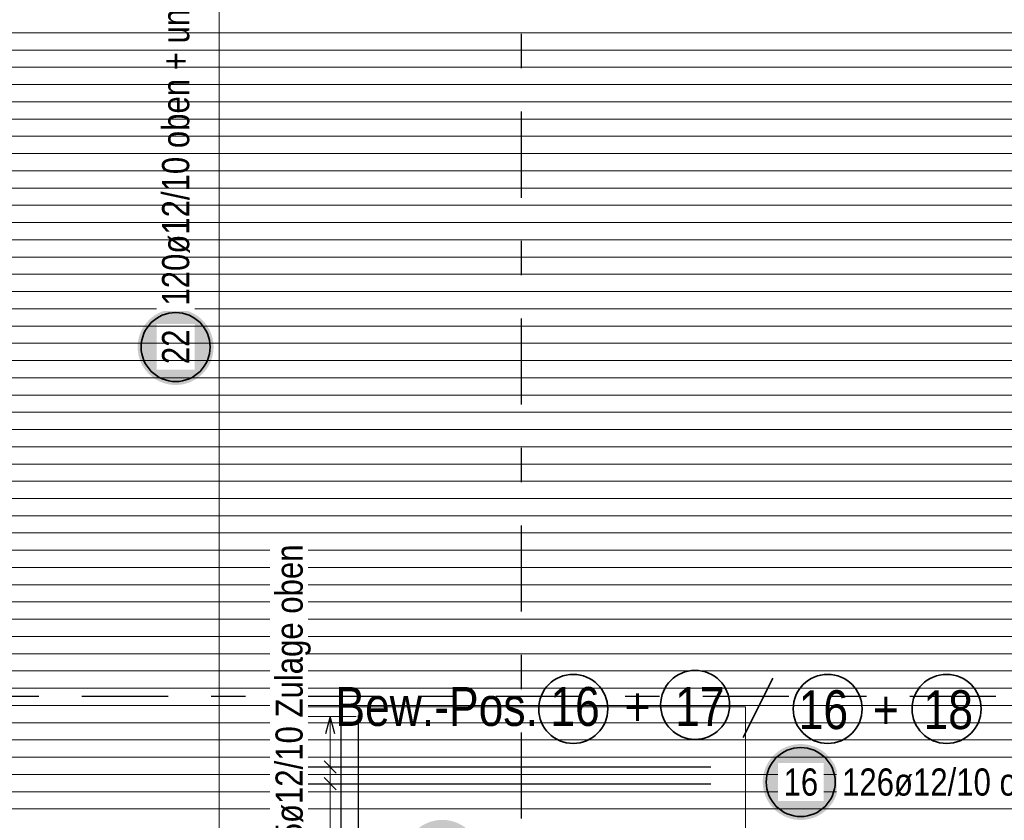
# Model space of a CAD drawing. Header units: millimetres. Extents: x -1.9 to 32.6, y 0 to 21.
# Tile 52 of 59: x 16 to 18.8, y 14.8 to 17.1. Entities that reach past the tile are written whole.
import ezdxf

# ---------------------------------------------------------------- set-up
doc = ezdxf.new("R2010")
doc.units = ezdxf.units.MM
doc.linetypes.add('DASHDOTX2', pattern=[2, 1, -0.5, 0, -0.5])
doc.layers.add('Achsen', color=7, linetype='Continuous', lineweight=20)
doc.layers.add('nplo Bewehrung', color=7, linetype='Continuous', lineweight=20)
doc.styles.add('Arial Narrow', font='ARIALN.TTF')

msp = doc.modelspace()

# ---------------------------------------------------------------- hatches: boundary and pattern name
at = {"lineweight": 25, "true_color": 0xffffff}
for points in [[(18.325335, 14.925763), (18.325268, 14.929602), (18.325067, 14.933436), (18.324733, 14.937261), (18.324265, 14.941072), (18.323664, 14.944864), (18.322932, 14.948633), (18.322068, 14.952374), (18.321074, 14.956083), (18.319952, 14.959755), (18.318702, 14.963385), (18.317326, 14.966969), (18.315825, 14.970504), (18.314203, 14.973983), (18.31246, 14.977405), (18.310598, 14.980763), (18.308621, 14.984054), (18.30653, 14.987274), (18.304327, 14.990419), (18.302017, 14.993485), (18.2996, 14.996469), (18.297081, 14.999367), (18.294463, 15.002175), (18.291748, 15.00489), (18.28894, 15.007509), (18.286042, 15.010028), (18.283058, 15.012444), (18.279992, 15.014755), (18.276847, 15.016957), (18.273626, 15.019048), (18.270335, 15.021025), (18.266977, 15.022887), (18.263556, 15.02463), (18.260076, 15.026253), (18.256542, 15.027753), (18.252958, 15.029129), (18.249327, 15.030379), (18.245655, 15.031501), (18.241947, 15.032495), (18.238206, 15.033359), (18.234437, 15.034091), (18.230644, 15.034692), (18.226833, 15.03516), (18.223009, 15.035495), (18.219174, 15.035696), (18.215335, 15.035763), (18.211496, 15.035696), (18.207662, 15.035495), (18.203837, 15.03516), (18.200026, 15.034692), (18.196234, 15.034091), (18.192465, 15.033359), (18.188724, 15.032495), (18.185015, 15.031501), (18.181343, 15.030379), (18.177713, 15.029129), (18.174129, 15.027753), (18.170594, 15.026253), (18.167115, 15.02463), (18.163693, 15.022887), (18.160335, 15.021025), (18.157044, 15.019048), (18.153824, 15.016957), (18.150679, 15.014755), (18.147613, 15.012444), (18.144629, 15.010028), (18.141731, 15.007509), (18.138923, 15.00489), (18.136208, 15.002175), (18.133589, 14.999367), (18.13107, 14.996469), (18.128654, 14.993485), (18.126343, 14.990419), (18.124141, 14.987274), (18.12205, 14.984054), (18.120073, 14.980763), (18.118211, 14.977405), (18.116468, 14.973983), (18.114845, 14.970504), (18.113345, 14.966969), (18.111969, 14.963385), (18.110719, 14.959755), (18.109597, 14.956083), (18.108603, 14.952374), (18.107739, 14.948633), (18.107007, 14.944864), (18.106406, 14.941072), (18.105938, 14.937261), (18.105603, 14.933436), (18.105402, 14.929602), (18.105335, 14.925763), (18.105402, 14.921924), (18.105603, 14.918089), (18.105938, 14.914265), (18.106406, 14.910454), (18.107007, 14.906661), (18.107739, 14.902892), (18.108603, 14.899151), (18.109597, 14.895443), (18.110719, 14.891771), (18.111969, 14.88814), (18.113345, 14.884556), (18.114845, 14.881022), (18.116468, 14.877542), (18.118211, 14.874121), (18.120073, 14.870763), (18.12205, 14.867472), (18.124141, 14.864251), (18.126343, 14.861106), (18.128654, 14.85804), (18.13107, 14.855056), (18.133589, 14.852158), (18.136208, 14.84935), (18.138923, 14.846635), (18.141731, 14.844017), (18.144629, 14.841498), (18.147613, 14.839081), (18.150679, 14.836771), (18.153824, 14.834569), (18.157044, 14.832477), (18.160335, 14.8305), (18.163693, 14.828638), (18.167115, 14.826895), (18.170594, 14.825273), (18.174129, 14.823772), (18.177713, 14.822396), (18.181343, 14.821146), (18.185015, 14.820024), (18.188724, 14.81903), (18.192465, 14.818166), (18.196234, 14.817434), (18.200026, 14.816833), (18.203837, 14.816365), (18.207662, 14.816031), (18.211496, 14.81583), (18.215335, 14.815763), (18.219174, 14.81583), (18.223009, 14.816031), (18.226833, 14.816365), (18.230644, 14.816833), (18.234437, 14.817434), (18.238206, 14.818166), (18.241947, 14.81903), (18.245655, 14.820024), (18.249327, 14.821146), (18.252958, 14.822396), (18.256542, 14.823772), (18.260076, 14.825273), (18.263556, 14.826895), (18.266977, 14.828638), (18.270335, 14.8305), (18.273626, 14.832477), (18.276847, 14.834569), (18.279992, 14.836771), (18.283058, 14.839081), (18.286042, 14.841498), (18.28894, 14.844017), (18.291748, 14.846635), (18.294463, 14.84935), (18.297081, 14.852158), (18.2996, 14.855056), (18.302017, 14.85804), (18.304327, 14.861106), (18.30653, 14.864251), (18.308621, 14.867472), (18.310598, 14.870763), (18.31246, 14.874121), (18.314203, 14.877542), (18.315825, 14.881022), (18.317326, 14.884556), (18.318702, 14.88814), (18.319952, 14.891771), (18.321074, 14.895443), (18.322068, 14.899151), (18.322932, 14.902892), (18.323664, 14.906661), (18.324265, 14.910454), (18.324733, 14.914265), (18.325067, 14.918089)], [(17.286516, 14.706005), (17.286449, 14.709843), (17.286248, 14.713678), (17.285913, 14.717503), (17.285445, 14.721314), (17.284845, 14.725106), (17.284112, 14.728875), (17.283249, 14.732616), (17.282255, 14.736325), (17.281132, 14.739996), (17.279882, 14.743627), (17.278506, 14.747211), (17.277006, 14.750746), (17.275383, 14.754225), (17.27364, 14.757646), (17.271779, 14.761005), (17.269801, 14.764296), (17.26771, 14.767516), (17.265508, 14.770661), (17.263197, 14.773727), (17.260781, 14.776711), (17.258262, 14.779609), (17.255643, 14.782417), (17.252928, 14.785132), (17.25012, 14.78775), (17.247223, 14.790269), (17.244239, 14.792686), (17.241172, 14.794996), (17.238027, 14.797199), (17.234807, 14.79929), (17.231516, 14.801267), (17.228158, 14.803129), (17.224737, 14.804872), (17.221257, 14.806495), (17.217723, 14.807995), (17.214138, 14.809371), (17.210508, 14.810621), (17.206836, 14.811743), (17.203127, 14.812737), (17.199386, 14.813601), (17.195617, 14.814333), (17.191825, 14.814934), (17.188014, 14.815402), (17.184189, 14.815737), (17.180355, 14.815937), (17.176516, 14.816005), (17.172677, 14.815937), (17.168843, 14.815737), (17.165018, 14.815402), (17.161207, 14.814934), (17.157415, 14.814333), (17.153646, 14.813601), (17.149905, 14.812737), (17.146196, 14.811743), (17.142524, 14.810621), (17.138894, 14.809371), (17.135309, 14.807995), (17.131775, 14.806495), (17.128295, 14.804872), (17.124874, 14.803129), (17.121516, 14.801267), (17.118225, 14.79929), (17.115005, 14.797199), (17.11186, 14.794996), (17.108793, 14.792686), (17.105809, 14.790269), (17.102912, 14.78775), (17.100104, 14.785132), (17.097389, 14.782417), (17.09477, 14.779609), (17.092251, 14.776711), (17.089835, 14.773727), (17.087524, 14.770661), (17.085322, 14.767516), (17.083231, 14.764296), (17.081253, 14.761005), (17.079392, 14.757646), (17.077649, 14.754225), (17.076026, 14.750746), (17.074526, 14.747211), (17.07315, 14.743627), (17.0719, 14.739996), (17.070777, 14.736325), (17.069783, 14.732616), (17.06892, 14.728875), (17.068187, 14.725106), (17.067586, 14.721314), (17.067119, 14.717503), (17.066784, 14.713678), (17.066583, 14.709843), (17.066516, 14.706005), (17.066583, 14.702166), (17.066784, 14.698331), (17.067119, 14.694506), (17.067586, 14.690695), (17.068187, 14.686903), (17.06892, 14.683134), (17.069783, 14.679393), (17.070777, 14.675684), (17.0719, 14.672013), (17.07315, 14.668382), (17.074526, 14.664798), (17.076026, 14.661263), (17.077649, 14.657784), (17.079392, 14.654363), (17.081253, 14.651005), (17.083231, 14.647713), (17.085322, 14.644493), (17.087524, 14.641348), (17.089835, 14.638282), (17.092251, 14.635298), (17.09477, 14.6324), (17.097389, 14.629592), (17.100104, 14.626877), (17.102912, 14.624259), (17.105809, 14.62174), (17.108793, 14.619323), (17.11186, 14.617013), (17.115005, 14.61481), (17.118225, 14.612719), (17.121516, 14.610742), (17.124874, 14.60888), (17.128295, 14.607137), (17.131775, 14.605515), (17.135309, 14.604014), (17.138894, 14.602638), (17.142524, 14.601388), (17.146196, 14.600266), (17.149905, 14.599272), (17.153646, 14.598408), (17.157415, 14.597676), (17.161207, 14.597075), (17.165018, 14.596607), (17.168843, 14.596272), (17.172677, 14.596072), (17.176516, 14.596005), (17.180355, 14.596072), (17.184189, 14.596272), (17.188014, 14.596607), (17.191825, 14.597075), (17.195617, 14.597676), (17.199386, 14.598408), (17.203127, 14.599272), (17.206836, 14.600266), (17.210508, 14.601388), (17.214138, 14.602638), (17.217723, 14.604014), (17.221257, 14.605515), (17.224737, 14.607137), (17.228158, 14.60888), (17.231516, 14.610742), (17.234807, 14.612719), (17.238027, 14.61481), (17.241172, 14.617013), (17.244239, 14.619323), (17.247223, 14.62174), (17.25012, 14.624259), (17.252928, 14.626877), (17.255643, 14.629592), (17.258262, 14.6324), (17.260781, 14.635298), (17.263197, 14.638282), (17.265508, 14.641348), (17.26771, 14.644493), (17.269801, 14.647713), (17.271779, 14.651005), (17.27364, 14.654363), (17.275383, 14.657784), (17.277006, 14.661263), (17.278506, 14.664798), (17.279882, 14.668382), (17.281132, 14.672013), (17.282255, 14.675684), (17.283249, 14.679393), (17.284112, 14.683134), (17.284845, 14.686903), (17.285445, 14.690695), (17.285913, 14.694506), (17.286248, 14.698331)]]:
    msp.add_hatch(color=7, dxfattribs=at).paths.add_polyline_path(points)
at = {"layer": 'Achsen', "lineweight": 25, "true_color": 0xffffff}
msp.add_hatch(color=7, dxfattribs=at).paths.add_polyline_path([(16.513382, 16.186663), (16.513315, 16.190502), (16.513114, 16.194337), (16.512779, 16.198161), (16.512311, 16.201972), (16.511711, 16.205765), (16.510978, 16.209534), (16.510114, 16.213275), (16.509121, 16.216983), (16.507998, 16.220655), (16.506748, 16.224286), (16.505372, 16.22787), (16.503872, 16.231404), (16.502249, 16.234884), (16.500506, 16.238305), (16.498645, 16.241663), (16.496667, 16.244954), (16.494576, 16.248175), (16.492374, 16.25132), (16.490063, 16.254386), (16.487647, 16.25737), (16.485128, 16.260268), (16.482509, 16.263076), (16.479794, 16.265791), (16.476986, 16.268409), (16.474089, 16.270928), (16.471105, 16.273345), (16.468038, 16.275655), (16.464893, 16.277857), (16.461673, 16.279949), (16.458382, 16.281926), (16.455024, 16.283788), (16.451603, 16.285531), (16.448123, 16.287153), (16.444589, 16.288654), (16.441004, 16.29003), (16.437374, 16.29128), (16.433702, 16.292402), (16.429993, 16.293396), (16.426252, 16.29426), (16.422483, 16.294992), (16.418691, 16.295593), (16.41488, 16.296061), (16.411055, 16.296395), (16.407221, 16.296596), (16.403382, 16.296663), (16.399543, 16.296596), (16.395709, 16.296395), (16.391884, 16.296061), (16.388073, 16.295593), (16.384281, 16.294992), (16.380512, 16.29426), (16.376771, 16.293396), (16.373062, 16.292402), (16.36939, 16.29128), (16.36576, 16.29003), (16.362175, 16.288654), (16.358641, 16.287153), (16.355161, 16.285531), (16.35174, 16.283788), (16.348382, 16.281926), (16.345091, 16.279949), (16.341871, 16.277857), (16.338726, 16.275655), (16.335659, 16.273345), (16.332675, 16.270928), (16.329778, 16.268409), (16.32697, 16.265791), (16.324255, 16.263076), (16.321636, 16.260268), (16.319117, 16.25737), (16.316701, 16.254386), (16.31439, 16.25132), (16.312188, 16.248175), (16.310097, 16.244954), (16.308119, 16.241663), (16.306258, 16.238305), (16.304515, 16.234884), (16.302892, 16.231404), (16.301392, 16.22787), (16.300016, 16.224286), (16.298766, 16.220655), (16.297643, 16.216983), (16.296649, 16.213275), (16.295786, 16.209534), (16.295053, 16.205765), (16.294452, 16.201972), (16.293985, 16.198161), (16.29365, 16.194337), (16.293449, 16.190502), (16.293382, 16.186663), (16.293449, 16.182824), (16.29365, 16.17899), (16.293985, 16.175165), (16.294452, 16.171354), (16.295053, 16.167562), (16.295786, 16.163793), (16.296649, 16.160052), (16.297643, 16.156343), (16.298766, 16.152671), (16.300016, 16.149041), (16.301392, 16.145457), (16.302892, 16.141922), (16.304515, 16.138443), (16.306258, 16.135021), (16.308119, 16.131663), (16.310097, 16.128372), (16.312188, 16.125152), (16.31439, 16.122007), (16.316701, 16.118941), (16.319117, 16.115957), (16.321636, 16.113059), (16.324255, 16.110251), (16.32697, 16.107536), (16.329778, 16.104917), (16.332675, 16.102398), (16.335659, 16.099982), (16.338726, 16.097671), (16.341871, 16.095469), (16.345091, 16.093378), (16.348382, 16.091401), (16.35174, 16.089539), (16.355161, 16.087796), (16.358641, 16.086173), (16.362175, 16.084673), (16.36576, 16.083297), (16.36939, 16.082047), (16.373062, 16.080925), (16.376771, 16.079931), (16.380512, 16.079067), (16.384281, 16.078334), (16.388073, 16.077734), (16.391884, 16.077266), (16.395709, 16.076931), (16.399543, 16.07673), (16.403382, 16.076663), (16.407221, 16.07673), (16.411055, 16.076931), (16.41488, 16.077266), (16.418691, 16.077734), (16.422483, 16.078334), (16.426252, 16.079067), (16.429993, 16.079931), (16.433702, 16.080925), (16.437374, 16.082047), (16.441004, 16.083297), (16.444589, 16.084673), (16.448123, 16.086173), (16.451603, 16.087796), (16.455024, 16.089539), (16.458382, 16.091401), (16.461673, 16.093378), (16.464893, 16.095469), (16.468038, 16.097671), (16.471105, 16.099982), (16.474089, 16.102398), (16.476986, 16.104917), (16.479794, 16.107536), (16.482509, 16.110251), (16.485128, 16.113059), (16.487647, 16.115957), (16.490063, 16.118941), (16.492374, 16.122007), (16.494576, 16.125152), (16.496667, 16.128372), (16.498645, 16.131663), (16.500506, 16.135021), (16.502249, 16.138443), (16.503872, 16.141922), (16.505372, 16.145457), (16.506748, 16.149041), (16.507998, 16.152671), (16.509121, 16.156343), (16.510114, 16.160052), (16.510978, 16.163793), (16.511711, 16.167562), (16.512311, 16.171354), (16.512779, 16.175165), (16.513114, 16.17899)])

# ---------------------------------------------------------------- linework, layer by layer
at = {"color": 2, "linetype": 'Continuous', "lineweight": 35}
msp.add_line((18.049068, 15.054897), (18.134946, 15.226655), dxfattribs=at)
at = {"color": 9, "linetype": 'Continuous', "lineweight": 0}
for p, q in [((16.75499, 15.143538), (18.05499, 15.143538)), ((16.75499, 15.143538), (16.75499, 13.856358)), ((18.05499, 15.143538), (18.05499, 13.856358))]:
    msp.add_line(p, q, dxfattribs=at)
at = {"color": 5, "linetype": 'Continuous', "lineweight": 18, "ltscale": 2}
for p, q in [((16.926483, 15.115538), (16.776483, 15.115538)), ((16.851483, 15.115538), (16.851483, 14.434359)), ((16.926483, 14.969571), (16.776483, 14.969571)), ((16.926483, 14.920915), (16.776483, 14.920915))]:
    msp.add_line(p, q, dxfattribs=at)
at = {"color": 3, "linetype": 'Continuous', "lineweight": 25, "ltscale": 2}
for p, q in [((16.851483, 15.115538), (16.838085, 15.065538)), ((16.86488, 15.065538), (16.851483, 15.115538)), ((16.882511, 15.118538), (16.882511, 13.918538)), ((16.932271, 15.118538), (16.932271, 13.918538)), ((16.86916, 14.951893), (16.833805, 14.987249)), ((16.75499, 14.969571), (17.95499, 14.969571)), ((16.86916, 14.903238), (16.833805, 14.938593)), ((16.75499, 14.920915), (17.95499, 14.920915))]:
    msp.add_line(p, q, dxfattribs=at)
at = {"color": 2, "linetype": 'Continuous', "lineweight": 35}
for centre in [(17.909375, 15.149238), (17.555954, 15.137631), (18.293512, 15.137675), (18.63835, 15.137675)]:
    msp.add_circle(centre, 0.1, dxfattribs=at)
at = {"color": 2, "linetype": 'Continuous', "lineweight": 35, "ltscale": 2}
msp.add_circle((18.215335, 14.925763), 0.1, dxfattribs=at)
at = {"layer": 'Achsen', "color": 3, "linetype": 'DASHDOTX2', "lineweight": 25, "ltscale": 0.25}
for p, q in [((17.404965, 19.869562), (17.404965, 10.31573)), ((14.331419, 15.175042), (25.285818, 15.175042))]:
    msp.add_line(p, q, dxfattribs=at)
at = {"layer": 'Achsen', "color": 5, "linetype": 'Continuous', "lineweight": 18, "ltscale": 2}
msp.add_line((16.529833, 12.948045), (16.529833, 18.897044), dxfattribs=at)
at = {"layer": 'Achsen', "color": 2, "linetype": 'Continuous', "lineweight": 35, "ltscale": 2}
msp.add_circle((16.403382, 16.186663), 0.1, dxfattribs=at)
at = {"layer": 'nplo Bewehrung', "color": 9, "linetype": 'Continuous', "lineweight": 0, "ltscale": 2}
for p, q in [((15.070661, 16.297481), (21.570049, 16.297481)), ((15.070661, 16.097514), (21.570049, 16.097514)), ((15.070661, 16.047523), (21.570049, 16.047523)), ((15.070661, 15.997531), (21.570049, 15.997531)), ((15.070661, 15.947539), (21.570049, 15.947539)), ((15.070661, 15.897548), (21.570049, 15.897548)), ((15.070661, 15.847556), (21.570049, 15.847556)), ((15.070661, 15.797565), (21.570049, 15.797565)), ((15.070661, 15.747573), (21.570049, 15.747573)), ((15.070661, 15.697581), (21.570049, 15.697581)), ((15.070661, 15.64759), (21.570049, 15.64759)), ((15.070661, 15.597598), (21.570049, 15.597598)), ((15.070661, 15.547607), (21.570049, 15.547607)), ((15.070661, 15.497615), (21.570049, 15.497615)), ((15.070661, 15.447623), (21.570049, 15.447623)), ((15.070661, 15.397632), (21.570049, 15.397632)), ((15.070661, 15.34764), (21.570049, 15.34764)), ((15.070661, 15.297649), (21.570049, 15.297649)), ((15.070661, 15.247657), (21.570049, 15.247657)), ((15.070661, 15.197665), (21.570049, 15.197665)), ((15.070661, 15.147674), (21.570049, 15.147674)), ((15.070661, 15.097682), (21.570049, 15.097682)), ((15.070661, 15.047691), (21.570049, 15.047691)), ((15.070661, 14.997699), (21.570049, 14.997699)), ((15.070661, 14.947707), (21.570049, 14.947707)), ((15.070661, 14.897716), (21.570049, 14.897716)), ((15.070661, 14.847724), (21.570049, 14.847724))]:
    msp.add_line(p, q, dxfattribs=at)

# ---------------------------------------------------------------- texts
at = {"color": 4, "lineweight": 50, "style": 'Arial Narrow'}
for s, p in [('Bew.-Pos. 16  +  17', (16.866489, 15.088516)), (' 16  +  18   und', (18.173625, 15.07923))]:
    msp.add_text(s, height=0.1125, dxfattribs=at).set_placement(p)
at = {"layer": 'Achsen', "color": 2, "lineweight": 35, "insert": (16.364007, 16.306663), "char_height": 0.07875, "attachment_point": 1, "rotation": 90, "line_spacing_factor": 0.9, "style": 'Arial Narrow', "bg_fill": 3, "box_fill_scale": 1.2, "bg_fill_color": 256, "bg_fill_true_color": 13158600, "bg_fill_transparency": 0}
msp.add_mtext('120ø12/10 oben + unten', dxfattribs=at)

# ---------------------------------------------------------------- next in the draw order: linework, layer by layer
at = {"layer": 'nplo Bewehrung', "color": 9, "linetype": 'Continuous', "lineweight": 0, "ltscale": 2}
for p, q in [((15.070661, 17.097346), (21.570049, 17.097346)), ((15.070661, 17.047355), (21.570049, 17.047355)), ((15.070661, 16.997363), (21.570049, 16.997363)), ((15.070661, 16.947371), (21.570049, 16.947371)), ((15.070661, 16.89738), (21.570049, 16.89738)), ((15.070661, 16.847388), (21.570049, 16.847388)), ((15.070661, 16.797397), (21.570049, 16.797397)), ((15.070661, 16.747405), (21.570049, 16.747405)), ((15.070661, 16.697413), (21.570049, 16.697413)), ((15.070661, 16.647422), (21.570049, 16.647422)), ((15.070661, 16.59743), (21.570049, 16.59743)), ((15.070661, 16.547439), (21.570049, 16.547439)), ((15.070661, 16.497447), (21.570049, 16.497447)), ((15.070661, 16.447455), (21.570049, 16.447455)), ((15.070661, 16.397464), (21.570049, 16.397464)), ((15.070661, 16.347472), (21.570049, 16.347472))]:
    msp.add_line(p, q, dxfattribs=at)

# ---------------------------------------------------------------- next in the draw order: texts
at = {"color": 2, "lineweight": 35, "insert": (16.692929, 14.706477), "char_height": 0.07875, "attachment_point": 1, "rotation": 90, "line_spacing_factor": 0.9, "style": 'Arial Narrow', "bg_fill": 3, "box_fill_scale": 1.2, "bg_fill_color": 256, "bg_fill_true_color": 13158600, "bg_fill_transparency": 0}
msp.add_mtext('15ø12/10 Zulage oben', dxfattribs=at)
at = {"color": 2, "lineweight": 35, "char_height": 0.07875, "attachment_point": 1, "line_spacing_factor": 0.9, "style": 'Arial Narrow', "bg_fill": 3, "box_fill_scale": 1.2, "bg_fill_color": 256, "bg_fill_true_color": 13158600, "bg_fill_transparency": 0}
for s, insert in [('16', (18.165723, 14.965138)), ('126ø12/10 o. + u.', (18.335335, 14.965138))]:
    msp.add_mtext(s, dxfattribs=dict(at, insert=insert))
at = {"layer": 'Achsen', "color": 2, "lineweight": 35, "insert": (16.364007, 16.137051), "char_height": 0.07875, "attachment_point": 1, "rotation": 90, "line_spacing_factor": 0.9, "style": 'Arial Narrow', "bg_fill": 3, "box_fill_scale": 1.2, "bg_fill_color": 256, "bg_fill_true_color": 13158600, "bg_fill_transparency": 0}
msp.add_mtext('22', dxfattribs=at)

# ---------------------------------------------------------------- next in the draw order: linework, layer by layer
at = {"layer": 'nplo Bewehrung', "color": 9, "linetype": 'Continuous', "lineweight": 0, "ltscale": 2}
for p, q in [((15.070661, 16.247489), (21.570049, 16.247489)), ((15.070661, 16.197497), (21.570049, 16.197497)), ((15.070661, 16.147506), (21.570049, 16.147506))]:
    msp.add_line(p, q, dxfattribs=at)

doc.saveas('drawing.dxf')
